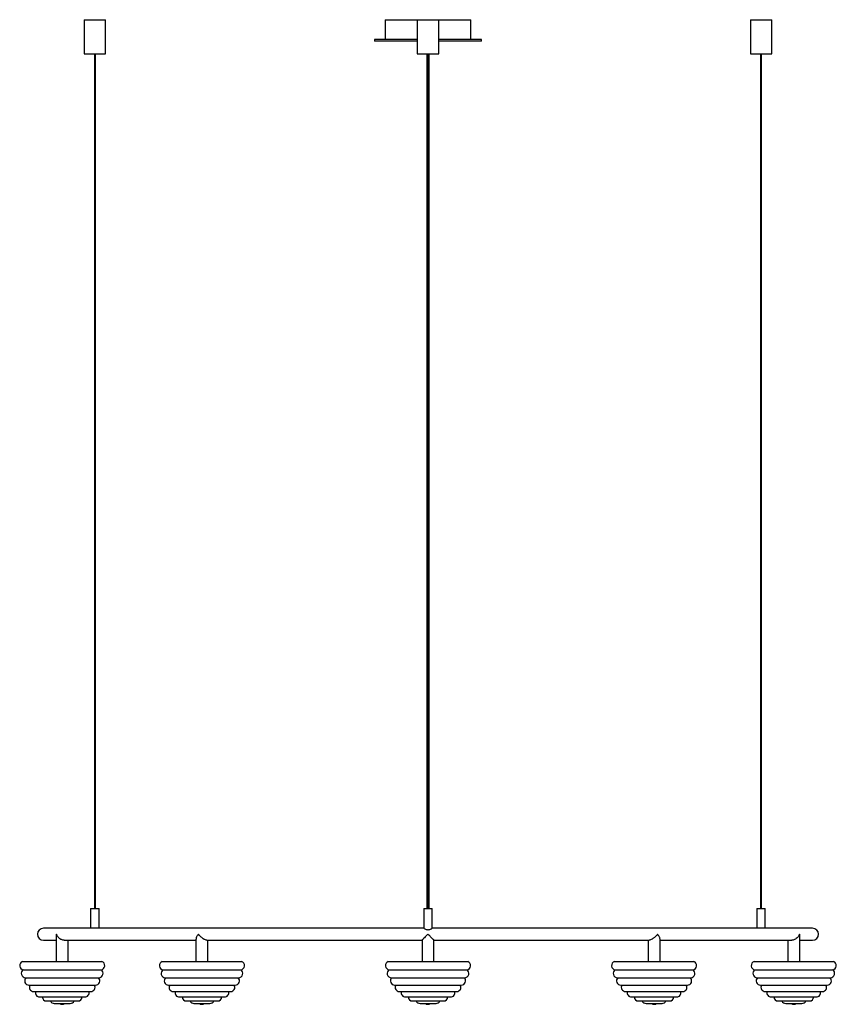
# Paper-space layout '_Posterior' of a CAD drawing. Header units: millimetres. Extents: x -515 to 441, y -8 to 1144.
import ezdxf

# ---------------------------------------------------------------- set-up
doc = ezdxf.new("R2010")
doc.units = ezdxf.units.MM

psp = doc.layouts.new('_Posterior')

# ---------------------------------------------------------------- linework, layer by layer
at = {"color": 7, "linetype": 'Continuous', "lineweight": 25}
for p, q in [((-439, 1144), (-439, 1104)), ((-439, 1144), (-414, 1144)), ((-414, 1104), (-414, 1144)), ((-86.8, 1144), (-86.8, 1121)), ((-86.8, 1144), (13.2, 1144)), ((-49.3, 1144), (-49.3, 1104)), ((-24.3, 1104), (-24.3, 1144)), ((13.2, 1121), (13.2, 1144)), ((340.4, 1144), (340.4, 1104)), ((340.4, 1144), (365.4, 1144)), ((365.4, 1104), (365.4, 1144)), ((-99.3, 1121), (-99.3, 1119)), ((-49.3, 1121), (-99.3, 1121)), ((-49.3, 1119), (-99.3, 1119)), ((25.7, 1121), (-24.3, 1121)), ((25.7, 1119), (-24.3, 1119)), ((25.7, 1119), (25.7, 1121)), ((-439, 1104), (-414, 1104)), ((-427, 1104), (-427, 104)), ((-426, 104), (-426, 1104)), ((-49.3, 1104), (-24.3, 1104)), ((-37.3, 1104), (-37.3, 104)), ((-36.3, 104), (-36.3, 1104)), ((340.4, 1104), (365.4, 1104)), ((352.4, 1104), (352.4, 104)), ((353.4, 104), (353.4, 1104)), ((-431.5, 104), (-431.5, 81)), ((-431.5, 104), (-421.5, 104)), ((-421.5, 81), (-421.5, 104)), ((-41.8, 104), (-41.8, 81)), ((-41.8, 104), (-31.8, 104)), ((-31.8, 81), (-31.8, 104)), ((347.9, 104), (347.9, 81)), ((347.9, 104), (357.9, 104)), ((357.9, 81), (357.9, 104)), ((-41.7, 81), (-486.8, 81)), ((413.2, 81), (-31.8, 81)), ((-471.8, 71.9), (-471.8, 42)), ((398.2, 42), (398.2, 71.9)), ((-486.8, 67), (-471.8, 67)), ((-462.6, 67), (-308.3, 67)), ((-457.8, 42), (-457.8, 67)), ((-308.3, 68.4), (-308.3, 42)), ((-295.6, 67), (-43.7, 67)), ((-294.3, 42), (-294.3, 67)), ((-43.8, 67.1), (-43.8, 42)), ((-29.8, 42), (-29.8, 67.1)), ((-29.8, 67), (222.1, 67)), ((220.7, 67), (220.7, 42)), ((234.7, 42), (234.7, 68.4)), ((234.7, 67), (389, 67)), ((384.2, 67), (384.2, 42)), ((398.2, 67), (413.2, 67)), ((-511.2, 42), (-418.3, 42)), ((-347.7, 42), (-254.8, 42)), ((-83.2, 42), (9.7, 42)), ((181.3, 42), (274.2, 42)), ((344.7, 42), (437.6, 42)), ((-510.2, 32.4), (-419.3, 32.4)), ((-507.6, 23.1), (-422, 23.1)), ((-346.7, 32.4), (-255.9, 32.4)), ((-344.1, 23.1), (-258.5, 23.1)), ((-82.2, 32.4), (8.7, 32.4)), ((-79.6, 23.1), (6, 23.1)), ((182.3, 32.4), (273.2, 32.4)), ((184.9, 23.1), (270.5, 23.1)), ((345.8, 32.4), (436.6, 32.4)), ((348.4, 23.1), (434, 23.1)), ((-503.7, 14.5), (-425.8, 14.5)), ((-340.3, 14.5), (-262.3, 14.5)), ((-75.8, 14.5), (2.2, 14.5)), ((188.8, 14.5), (266.7, 14.5)), ((352.2, 14.5), (430.2, 14.5)), ((-498.2, 6.9), (-431.3, 6.9)), ((-491.2, 0.6), (-438.3, 0.6)), ((-334.7, 6.9), (-267.8, 6.9)), ((-327.7, 0.6), (-274.8, 0.6)), ((-70.2, 6.9), (-3.3, 6.9)), ((-63.2, 0.6), (-10.3, 0.6)), ((194.3, 6.9), (261.2, 6.9)), ((201.3, 0.6), (254.2, 0.6)), ((357.8, 6.9), (424.6, 6.9)), ((364.7, 0.6), (417.6, 0.6)), ((-483.1, -4.1), (-446.5, -4.1)), ((-474.1, -7), (-455.4, -7)), ((-319.6, -4.1), (-283, -4.1)), ((-310.6, -7), (-291.9, -7)), ((-55.1, -4.1), (-18.5, -4.1)), ((-46.1, -7), (-27.4, -7)), ((209.4, -4.1), (246, -4.1)), ((218.4, -7), (237.1, -7)), ((372.9, -4.1), (409.5, -4.1)), ((381.8, -7), (400.6, -7))]:
    psp.add_line(p, q, dxfattribs=at)
for centre, radius, start, end in [((-486.8, 74), 7, 90, 270), ((413.2, 74), 7, 270, 90), ((-509.5, 37.3), 5, 109.8211, 262.1789), ((-509.5, 37.3), 5, 109.8211, 262.1789), ((-420, 37.3), 5, 277.8211, 70.1789), ((-346, 37.3), 5, 109.8211, 262.1789), ((-346, 37.3), 5, 109.8211, 262.1789), ((-256.5, 37.3), 5, 277.8211, 70.1789), ((-81.5, 37.3), 5, 109.8211, 262.1789), ((-81.5, 37.3), 5, 109.8211, 262.1789), ((8, 37.3), 5, 277.8211, 70.1789), ((183, 37.3), 5, 109.8211, 262.1789), ((183, 37.3), 5, 109.8211, 262.1789), ((272.5, 37.3), 5, 277.8211, 70.1789), ((346.4, 37.3), 5, 109.8211, 262.1789), ((346.4, 37.3), 5, 109.8211, 262.1789), ((435.9, 37.3), 5, 277.8211, 70.1789), ((-507.6, 28.1), 5, 121.8211, 270), ((-507.6, 28.1), 5, 121.8211, 270), ((-503.7, 19.5), 5, 133.8211, 270), ((-503.7, 19.5), 5, 133.8211, 270), ((-425.8, 19.5), 5, 270, 46.1789), ((-422, 28.1), 5, 270, 58.1789), ((-344.1, 28.1), 5, 121.8211, 270), ((-344.1, 28.1), 5, 121.8211, 270), ((-340.3, 19.5), 5, 133.8211, 270), ((-340.3, 19.5), 5, 133.8211, 270), ((-262.3, 19.5), 5, 270, 46.1789), ((-258.5, 28.1), 5, 270, 58.1789), ((-79.6, 28.1), 5, 121.8211, 270), ((-79.6, 28.1), 5, 121.8211, 270), ((-75.8, 19.5), 5, 133.8211, 270), ((-75.8, 19.5), 5, 133.8211, 270), ((2.2, 19.5), 5, 270, 46.1789), ((6, 28.1), 5, 270, 58.1789), ((184.9, 28.1), 5, 121.8211, 270), ((184.9, 28.1), 5, 121.8211, 270), ((188.8, 19.5), 5, 133.8211, 270), ((188.8, 19.5), 5, 133.8211, 270), ((266.7, 19.5), 5, 270, 46.1789), ((270.5, 28.1), 5, 270, 58.1789), ((348.4, 28.1), 5, 121.8211, 270), ((348.4, 28.1), 5, 121.8211, 270), ((352.2, 19.5), 5, 133.8211, 270), ((352.2, 19.5), 5, 133.8211, 270), ((430.2, 19.5), 5, 270, 46.1789), ((434, 28.1), 5, 270, 58.1789), ((-498.2, 11.9), 5, 148.5217, 270), ((-498.2, 11.9), 5, 148.5217, 270), ((-431.3, 11.9), 5, 270, 31.4783), ((-334.7, 11.9), 5, 148.5217, 270), ((-334.7, 11.9), 5, 148.5217, 270), ((-267.8, 11.9), 5, 270, 31.4783), ((-70.2, 11.9), 5, 148.5217, 270), ((-70.2, 11.9), 5, 148.5217, 270), ((-3.3, 11.9), 5, 270, 31.4783), ((194.3, 11.9), 5, 148.5217, 270), ((194.3, 11.9), 5, 148.5217, 270), ((261.2, 11.9), 5, 270, 31.4783), ((357.8, 11.9), 5, 148.5217, 270), ((357.8, 11.9), 5, 148.5217, 270), ((424.6, 11.9), 5, 270, 31.4783), ((-491.2, 5.6), 5, 164.9906, 270), ((-491.2, 5.6), 5, 164.9906, 270), ((-483.1, 0.9), 5, 183.3964, 270), ((-483.1, 0.9), 5, 183.3964, 270), ((-446.5, 0.9), 5, 270, 356.6036), ((-438.3, 5.6), 5, 270, 15.0094), ((-327.7, 5.6), 5, 164.9906, 270), ((-327.7, 5.6), 5, 164.9906, 270), ((-319.6, 0.9), 5, 183.3964, 270), ((-319.6, 0.9), 5, 183.3964, 270), ((-283, 0.9), 5, 270, 356.6036), ((-274.8, 5.6), 5, 270, 15.0094), ((-63.2, 5.6), 5, 164.9906, 270), ((-63.2, 5.6), 5, 164.9906, 270), ((-55.1, 0.9), 5, 183.3964, 270), ((-55.1, 0.9), 5, 183.3964, 270), ((-18.5, 0.9), 5, 270, 356.6036), ((-10.3, 5.6), 5, 270, 15.0094), ((201.3, 5.6), 5, 164.9906, 270), ((201.3, 5.6), 5, 164.9906, 270), ((209.4, 0.9), 5, 183.3964, 270), ((209.4, 0.9), 5, 183.3964, 270), ((246, 0.9), 5, 270, 356.6036), ((254.2, 5.6), 5, 270, 15.0094), ((364.7, 5.6), 5, 164.9906, 270), ((364.7, 5.6), 5, 164.9906, 270), ((372.9, 0.9), 5, 183.3964, 270), ((372.9, 0.9), 5, 183.3964, 270), ((409.5, 0.9), 5, 270, 356.6036), ((417.6, 5.6), 5, 270, 15.0094), ((-474.1, -2), 5, 204.745, 270), ((-474.1, -2), 5, 204.745, 270), ((-464.8, -3), 5, 233.4491, 306.5509), ((-464.8, -3), 5, 233.4491, 270.0066), ((-455.4, -2), 5, 270, 335.255), ((-310.6, -2), 5, 204.745, 270), ((-310.6, -2), 5, 204.745, 270), ((-301.3, -3), 5, 233.4491, 306.5509), ((-301.3, -3), 5, 233.4491, 270.0099), ((-291.9, -2), 5, 270, 335.255), ((-46.1, -2), 5, 204.745, 270), ((-46.1, -2), 5, 204.745, 270), ((-36.8, -3), 5, 233.4491, 306.5509), ((-36.8, -3), 5, 233.4491, 270.0112), ((-27.4, -2), 5, 270, 335.255), ((218.4, -2), 5, 204.745, 270), ((218.4, -2), 5, 204.745, 270), ((227.7, -3), 5, 233.4491, 270.0091), ((227.7, -3), 5, 233.4491, 306.5509), ((237.1, -2), 5, 270, 335.255), ((381.8, -2), 5, 204.745, 270), ((381.8, -2), 5, 204.745, 270), ((391.2, -3), 5, 233.4491, 270.0017), ((391.2, -3), 5, 233.4491, 306.5509), ((400.6, -2), 5, 270, 335.255)]:
    psp.add_arc(centre, radius, start, end, dxfattribs=at)
for points, knots in [([(-38.3, 1104), (-38.3, 1101.2), (-38.3, 1095), (-38.3, 1085.9), (-38.3, 1076.9), (-38.3, 1068.9), (-38.3, 1062), (-38.3, 1054.5), (-38.3, 1046.1), (-38.3, 1036.4), (-38.3, 1022.8), (-38.3, 1005.4), (-38.3, 984.6), (-38.3, 963.9), (-38.3, 943.5), (-38.3, 923.2), (-38.3, 903.1), (-38.3, 882.2), (-38.3, 860.7), (-38.3, 838.3), (-38.3, 815.6), (-38.3, 792.7), (-38.3, 769.5), (-38.3, 745.9), (-38.3, 722.2), (-38.3, 698.3), (-38.3, 674.2), (-38.3, 647.6), (-38.3, 618.4), (-38.3, 586.7), (-38.3, 556.8), (-38.3, 528.7), (-38.3, 502.5), (-38.3, 476.3), (-38.3, 450.1), (-38.3, 424.1), (-38.3, 400.1), (-38.3, 378.1), (-38.3, 358.1), (-38.3, 338.3), (-38.3, 318.8), (-38.3, 299.6), (-38.3, 281), (-38.3, 263.1), (-38.3, 245.8), (-38.3, 229.1), (-38.3, 213.1), (-38.3, 197.7), (-38.3, 183.1), (-38.3, 170.6), (-38.3, 160), (-38.3, 151.2), (-38.3, 142.9), (-38.3, 135.3), (-38.3, 129.7), (-38.3, 125.6), (-38.3, 122.6), (-38.3, 119.3), (-38.3, 115.6), (-38.3, 111.5), (-38.3, 107.5), (-38.3, 105.1), (-38.3, 104)], [0, 0, 0, 0, 0.007599, 0.016685, 0.024833, 0.03206, 0.038379, 0.043798, 0.052619, 0.061575, 0.070698, 0.090576, 0.110501, 0.130446, 0.150401, 0.170368, 0.190338, 0.210309, 0.232275, 0.25423, 0.276173, 0.298096, 0.320006, 0.341918, 0.363836, 0.385765, 0.407699, 0.42964, 0.458378, 0.487121, 0.515866, 0.539622, 0.563378, 0.587129, 0.610875, 0.634614, 0.658343, 0.676981, 0.695611, 0.714231, 0.732845, 0.751443, 0.770037, 0.788135, 0.806225, 0.82431, 0.842383, 0.86046, 0.878525, 0.896596, 0.909243, 0.921891, 0.934336, 0.946081, 0.957062, 0.961432, 0.966327, 0.972006, 0.978495, 0.985822, 0.994022, 1, 1, 1, 1]), ([(-35.3, 104), (-35.3, 104.1), (-35.3, 105.3), (-35.3, 107.5), (-35.3, 110.6), (-35.3, 113.5), (-35.3, 116.3), (-35.3, 119.2), (-35.3, 122.1), (-35.3, 127.7), (-35.3, 136.4), (-35.3, 148.6), (-35.3, 161.5), (-35.3, 175.1), (-35.3, 189.3), (-35.3, 204.3), (-35.3, 220), (-35.3, 236.4), (-35.3, 253.3), (-35.3, 271.6), (-35.3, 291.1), (-35.3, 311.9), (-35.3, 333.2), (-35.3, 354.8), (-35.3, 376.6), (-35.3, 398.7), (-35.3, 423.7), (-35.3, 451.6), (-35.3, 482.5), (-35.3, 513.5), (-35.3, 544.7), (-35.3, 576.1), (-35.3, 607.6), (-35.3, 639.2), (-35.3, 670.6), (-35.3, 699.7), (-35.3, 726.3), (-35.3, 750.6), (-35.3, 774.6), (-35.3, 798.3), (-35.3, 822.8), (-35.3, 847.9), (-35.3, 873.8), (-35.3, 899.6), (-35.3, 925.4), (-35.3, 947), (-35.3, 964.5), (-35.3, 977.7), (-35.3, 990.9), (-35.3, 1004.2), (-35.3, 1014.6), (-35.3, 1022.3), (-35.3, 1027.2), (-35.3, 1031.9), (-35.3, 1036.9), (-35.3, 1042.5), (-35.3, 1049), (-35.3, 1056.4), (-35.3, 1064.6), (-35.3, 1073.5), (-35.3, 1083.4), (-35.3, 1093.7), (-35.3, 1100.7), (-35.3, 1104)], [0, 0, 0, 0, 0.000492, 0.006732, 0.012556, 0.017676, 0.022561, 0.027496, 0.03248, 0.037511, 0.055836, 0.074435, 0.093034, 0.111147, 0.129263, 0.147378, 0.165502, 0.183624, 0.201761, 0.219896, 0.240227, 0.260567, 0.280917, 0.301282, 0.321655, 0.342039, 0.362431, 0.39048, 0.418539, 0.446606, 0.474676, 0.503257, 0.531836, 0.560412, 0.588981, 0.61754, 0.639971, 0.662394, 0.68481, 0.707224, 0.729658, 0.755172, 0.780703, 0.806243, 0.83178, 0.857308, 0.870068, 0.882821, 0.895568, 0.908307, 0.920587, 0.925271, 0.929828, 0.934256, 0.938604, 0.943656, 0.949689, 0.956705, 0.964007, 0.972148, 0.981144, 0.991014, 1, 1, 1, 1]), ([(-33.5, 79.9), (-33.9, 79.7), (-34.7, 79.3), (-36.1, 78.9), (-37.5, 78.9), (-38.9, 79.3), (-40.2, 79.9), (-41.2, 80.6), (-41.7, 81), (-41.7, 81), (-41.7, 81)], [0, 0, 0, 0, 0.146608, 0.261272, 0.376717, 0.477604, 0.631106, 0.787408, 0.914636, 1, 1, 1, 1]), ([(-31.8, 81), (-31.8, 81), (-31.8, 81), (-32.3, 80.6), (-33, 80.2), (-33.4, 80), (-33.5, 79.9)], [0, 0, 0, 0, 0.258172, 0.567945, 0.912298, 1, 1, 1, 1]), ([(-471.4, 74), (-471.4, 74), (-471.6, 73.5), (-471.8, 72.8), (-471.7, 72.1), (-471.7, 71.9)], [0, 0, 0, 0, 0.0055122, 0.736017, 1, 1, 1, 1]), ([(-462.5, 67.1), (-462.7, 67.1), (-463.4, 67), (-464.8, 67.3), (-466.7, 68.1), (-468.3, 69.3), (-469.6, 70.7), (-470.7, 72.2), (-471.2, 73.3), (-471.4, 74), (-471.4, 74)], [0, 0, 0, 0, 0.0464975, 0.1716661, 0.3031176, 0.5063758, 0.644848, 0.7872379, 0.9987448, 1, 1, 1, 1]), ([(-305.4, 74), (-305.4, 74), (-305.8, 73.5), (-306.6, 72.4), (-307.7, 70.7), (-308.3, 69.2), (-308.2, 68.6), (-308.2, 68.4)], [0, 0, 0, 0, 0.00195, 0.260366, 0.526341, 0.896763, 1, 1, 1, 1]), ([(-295.6, 67.1), (-295.7, 67.1), (-296.1, 67), (-297.2, 67.3), (-298.8, 68.1), (-300.6, 69.3), (-302.3, 70.7), (-303.8, 72.2), (-304.8, 73.3), (-305.4, 74), (-305.4, 74)], [0, 0, 0, 0, 0.049486, 0.174263, 0.305302, 0.507923, 0.645961, 0.787905, 0.998749, 1, 1, 1, 1]), ([(-36.8, 74), (-36.8, 74), (-37.3, 73.5), (-38.4, 72.4), (-40.2, 70.6), (-41.9, 69), (-43.1, 67.7), (-43.7, 67.1), (-43.7, 67.1), (-43.7, 67.1)], [0, 0, 0, 0, 0.001255, 0.167548, 0.338705, 0.577074, 0.753302, 0.893523, 1, 1, 1, 1]), ([(-29.8, 67.1), (-29.8, 67), (-29.8, 67), (-30.1, 67.3), (-30.9, 68.1), (-32.1, 69.3), (-33.5, 70.7), (-35, 72.2), (-36.1, 73.3), (-36.8, 74), (-36.8, 74)], [0, 0, 0, 0, 0.038482, 0.164703, 0.29726, 0.502226, 0.641863, 0.785449, 0.998734, 1, 1, 1, 1]), ([(231.8, 74), (231.8, 74), (231.4, 73.5), (230.5, 72.4), (228.6, 70.6), (226.6, 69), (224.5, 67.7), (223, 67.1), (222.3, 67.1), (222, 67.1)], [0, 0, 0, 0, 0.001253, 0.16734, 0.338286, 0.57636, 0.752369, 0.892417, 1, 1, 1, 1]), ([(234.7, 68.4), (234.6, 68.8), (234.6, 69.5), (234.1, 70.7), (233.2, 72.2), (232.4, 73.3), (231.8, 74), (231.8, 74)], [0, 0, 0, 0, 0.23377, 0.448714, 0.669739, 0.998052, 1, 1, 1, 1]), ([(397.9, 74), (397.9, 74), (397.7, 73.5), (397.2, 72.4), (396.1, 70.6), (394.4, 69), (392.3, 67.7), (390.4, 67.1), (389.3, 67.1), (388.8, 67.1)], [0, 0, 0, 0, 0.001246, 0.166336, 0.336256, 0.572901, 0.747854, 0.887061, 1, 1, 1, 1]), ([(398.2, 71.9), (398.2, 71.9), (398.3, 72.6), (398.1, 73.3), (397.9, 74), (397.9, 74)], [0, 0, 0, 0, 0.067309, 0.994497, 1, 1, 1, 1])]:
    psp.add_open_spline(points, degree=3, knots=knots, dxfattribs=at)

doc.saveas('drawing.dxf')
